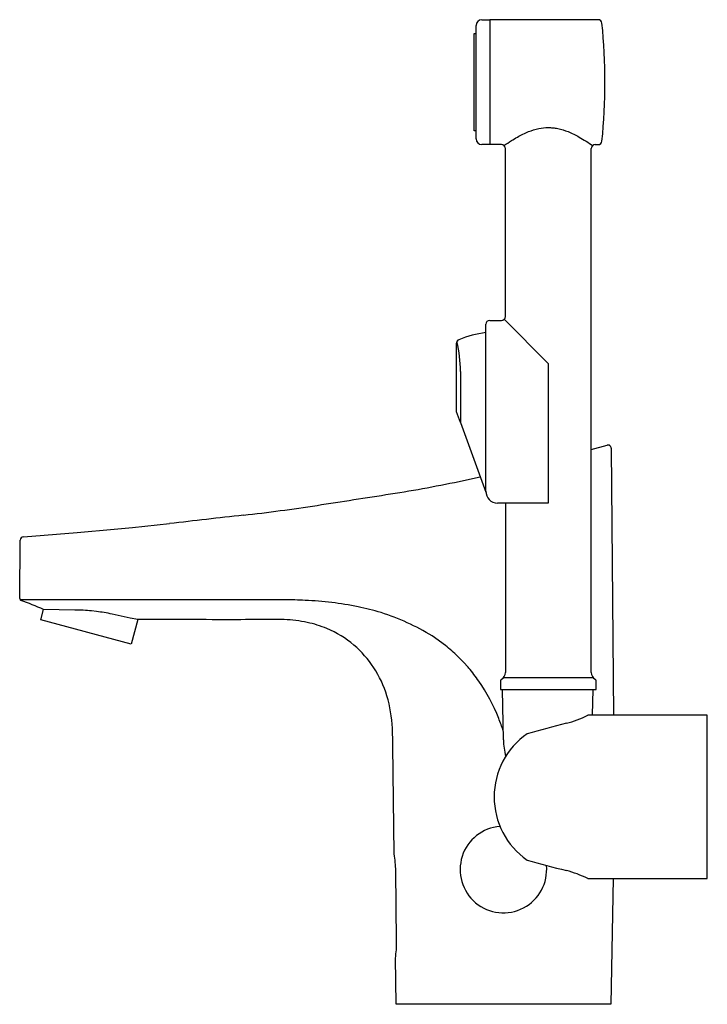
# Model space of a CAD drawing. Header units: millimetres. Extents: x -124 to 52, y 0 to 252.
import ezdxf

# ---------------------------------------------------------------- set-up
doc = ezdxf.new("R2010")
doc.units = ezdxf.units.MM
doc.header["$MEASUREMENT"] = 0
doc.layers.add('PLANNING', color=1, linetype='Continuous')

# ---------------------------------------------------------------- blocks, each defined once
blk = doc.blocks.new('16470000_r')
at = {"layer": 'PLANNING'}
for p, q in [((-7, 221.6), (-7, 250.6)), ((-5.5, 252.1), (-3.5, 252.1)), ((-3.5, 252.1), (-3.5, 220.1)), ((24.24, 252.1), (-3.5, 252.1)), ((-7.5, 248.6), (-7, 248.6)), ((-7.5, 223.6), (-7.5, 248.6)), ((-7, 223.6), (-7.5, 223.6)), ((-3.5, 220.1), (-5.5, 220.1)), ((-0.5, 220.1), (-3.5, 220.1)), ((23.5, 220.1), (24.24, 220.1)), ((0.5, 176.1), (0.5, 219.1)), ((22.5, 84.95), (22.5, 219.1)), ((-4.5, 131.35), (-4.5, 174.1)), ((-3.5, 175.1), (-0.5, 175.1)), ((0.21, 175.39), (11.5, 164.1)), ((-12, 169.9), (-12, 169.9)), ((-12, 151.7), (-12, 169.24)), ((11.5, 164.1), (11.5, 128.35)), ((-11.01, 162.06), (-11.01, 148.99)), ((-11.01, 148.99), (-12, 151.7)), ((-11.01, 148.99), (-4.5, 131.09)), ((22.5, 142.02), (26.58, 143.16)), ((27.6, 142.4), (28.2, 74)), ((-10.19, 134.11), (-5.93, 135.02)), ((11.5, 128.35), (-1.5, 128.35)), ((0.5, 128.35), (0.5, 84.95)), ((-109.15, 120.83), (-99.67, 121.67)), ((-99.67, 121.67), (-94.93, 122.12)), ((-94.93, 122.12), (-85.47, 123.07)), ((-123.83, 103.89), (-123.71, 118.83)), ((-122.88, 119.72), (-109.15, 120.83)), ((-56, 103.55), (-123.83, 103.55)), ((-118.43, 98.44), (-117.75, 101.09)), ((-109.69, 100.95), (-117.75, 101.09)), ((-95.27, 92.24), (-118.43, 98.44)), ((-104.19, 100.57), (-105.43, 100.71)), ((-95.58, 98.83), (-100.18, 99.89)), ((-93.59, 98.5), (-95.58, 98.83)), ((-93.59, 98.5), (-95.27, 92.24)), ((-14.84, 91.86), (-18.25, 94.31)), ((-10.65, 88.06), (-11.71, 89.12)), ((-10.25, 87.64), (-10.65, 88.06)), ((-9.05, 86.3), (-10.25, 87.64)), ((-8.86, 86.09), (-9.05, 86.3)), ((23.06, 83.56), (-0.06, 83.56)), ((-0.75, 82.79), (-0.75, 80.6)), ((23.75, 80.6), (23.75, 82.79)), ((-0.75, 80.6), (23.75, 80.6)), ((0, 67.68), (-0.22, 80.6)), ((22.77, 74), (23, 80.6)), ((52.2, 74), (21.61, 74)), ((52.2, 32.2), (52.2, 74)), ((-27.96, 38.5), (-28.29, 66.2)), ((-27.35, 16.15), (-27.57, 34.15)), ((21.61, 32.2), (52.2, 32.2)), ((28.06, 32.2), (27.49, 0)), ((-27.49, 0), (-27.64, 11.8)), ((27.49, 0), (-27.49, 0))]:
    blk.add_line(p, q, dxfattribs=at)
for centre, radius, start, end in [((-5.5, 250.6), 1.5, 90, 180), ((24.24, 251.1), 1, 5.7778, 90), ((-124, 236.1), 150, 354.2222, 5.7778), ((-5.5, 221.6), 1.5, 180, 270), ((-0.5, 219.1), 1, 0, 90), ((23.5, 219.1), 1, 90, 180), ((24.24, 221.1), 1, 270, 354.2222), ((-3.5, 174.1), 1, 90, 180), ((-0.5, 176.1), 1, 270, 0), ((-0.01, 141.62), 30.73, 98.4095, 111.7059), ((-11, 169.24), 0.999, 111.7059, 180.0277), ((-42.88, 162.06), 31.87, 0, 13.7289), ((26.8, 142.39), 0.8, 0.5, 105.6199), ((-84.16, 483.96), 357.58, 278.8912, 281.94), ((-1.5, 131.35), 3, 180, 270), ((-1450.92, 9220.69), 9200.57, 278.772662, 278.891157), ((-118.35, 585.58), 463.25, 276.4189, 278.7727), ((479.4, -4727.65), 4883.5, 96.41894, 96.6422), ((-122.81, 118.83), 0.9, 94.5987, 179.5548), ((-123.33, 103.89), 0.5, 179.5455, 249.4471), ((-165.08, -7.47), 118.43, 66.4412, 69.4471), ((-56, -12.2), 115.75, 87.4078, 89.9999), ((-54.83, 13.56), 89.96, 78.7061, 87.4078), ((-110.57, 48.49), 52.47, 84.3775, 89.0417), ((-48.61, 44.7), 58.21, 72.7339, 78.7061), ((-108.71, 61.4), 39.43, 77.5094, 83.4153), ((-48.19, 46.05), 56.79, 58.1861, 72.7339), ((-33.9, 66.94), 31.37, 44.9787, 52.5837), ((-39.64, 59.77), 40.49, 34.6005, 40.5269), ((-0.25, 82.79), 0.5, 120, 180), ((-1.5, 84.95), 2, 300, 360), ((24.5, 84.95), 2, 180, 240), ((23.25, 82.79), 0.5, 0, 60), ((-45.93, 55.44), 48.13, 21.6677, 34.6005), ((-58.49, 50.45), 61.64, 18.5208, 21.6677), ((9.27, 98.59), 27.51, 284.4235, 296.6385), ((-109.42, 65.88), 81.13, 0.2253, 3.3913), ((80.16, -187.91), 267.63, 103.8446, 106.0709), ((17.31, 53.1), 19.69, 124.8088, 235.1766), ((18, 68), 18, 181, 194.5495), ((0, 34.5), 11.08, 94.4863, 5.4921), ((-56.18, 33.75), 28.62, 0.8009, 9.5546), ((80.16, 294.09), 267.61, 253.9281, 256.1555), ((9.29, 7.66), 27.45, 63.3435, 75.5862), ((-54.89, 15.82), 27.55, 351.6178, 0.6951)]:
    blk.add_arc(centre, radius, start, end, dxfattribs=at)
for points, knots in [([(0.15, 219.86), (0.78, 220.3), (1.92, 221.06), (3.99, 222.3), (6.29, 223.45), (8.95, 224.29), (10.68, 224.48), (11.5, 224.48)], [-0.423964, -0.423964, -0.423964, -0.423964, 1.880731, 3.670625, 6.82286, 9.569965, 12.022402, 12.022402, 12.022402, 12.022402]), ([(11.5, 224.48), (11.88, 224.48), (12.69, 224.44), (14.41, 224.18), (16.71, 223.45), (19.7, 221.95), (21.73, 220.64), (22.85, 219.86)], [12.022402, 12.022402, 12.022402, 12.022402, 13.151118, 14.474838, 17.221943, 20.374179, 24.468665, 24.468665, 24.468665, 24.468665]), ([(-28.43, 70.68), (-28.6, 73.47), (-29.39, 78.94), (-32.82, 86.32), (-38.11, 92.36), (-44.22, 96.06), (-50.39, 98), (-55.18, 98.52), (-61.23, 98.56), (-69.43, 98.41), (-80.88, 98.56), (-89.3, 98.49), (-93.59, 98.5)], [-302.526153, -302.526153, -302.526153, -302.526153, -294.108114, -286.108927, -278.373369, -270.24619, -264.970952, -259.030626, -255.874137, -246.800496, -234.421325, -221.53656, -221.53656, -221.53656, -221.53656])]:
    blk.add_open_spline(points, degree=3, knots=knots, dxfattribs=at)

msp = doc.modelspace()

# ---------------------------------------------------------------- block references
msp.add_blockref('16470000_r', (0, 0))

doc.saveas('drawing.dxf')
